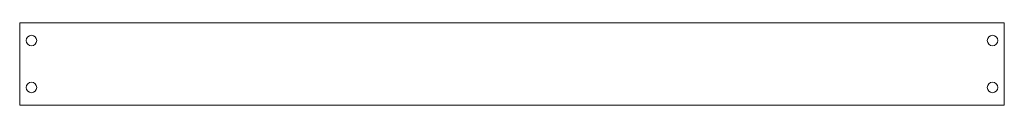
# Model space of a CAD drawing. Header units: millimetres. Extents: x 0 to 420, y 0 to 35.
import ezdxf

# ---------------------------------------------------------------- set-up
doc = ezdxf.new("R2010")
doc.units = ezdxf.units.MM

msp = doc.modelspace()

# ---------------------------------------------------------------- linework, layer by layer
at = {"color": 7, "linetype": 'Continuous', "lineweight": 15}
for p, q in [((0, 35), (0, 0)), ((420, 35), (0, 35)), ((420, 0), (420, 35)), ((0, 0), (420, 0))]:
    msp.add_line(p, q, dxfattribs=at)
for centre in [(5, 27.5), (5, 27.5), (415, 27.5), (415, 27.5), (5, 7.5), (5, 7.5), (415, 7.5), (415, 7.5)]:
    msp.add_circle(centre, 2.25, dxfattribs=at)

doc.saveas('drawing.dxf')
